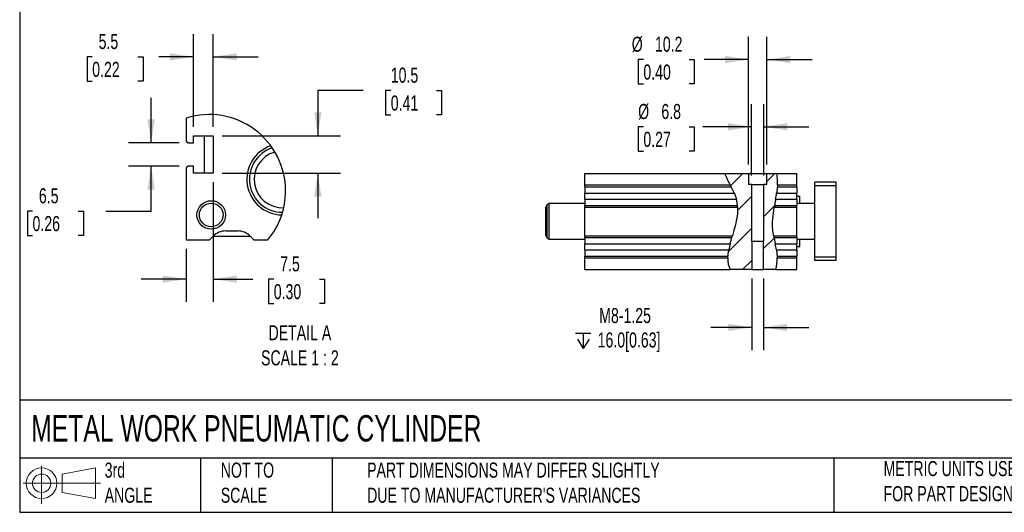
# Model space of a CAD drawing. Header units: millimetres. Extents: x 25 to 1092, y 25 to 838.
# Tile 1 of 5: x 25 to 578, y 25 to 302. Entities that reach past the tile are written whole.
import ezdxf

# ---------------------------------------------------------------- set-up
doc = ezdxf.new("R2010")
doc.units = ezdxf.units.MM
doc.header["$LTSCALE"] = 4
doc.linetypes.add('SLD-Solid', pattern=[0])
doc.layers.add('DIMENSIONS', color=140, linetype='SLD-Solid', lineweight=25)
doc.layers.add('TEXT', color=140, linetype='SLD-Solid', lineweight=25)
doc.layers.add('HATCH', color=6, linetype='SLD-Solid')
doc.layers.add('SLD-DEFPOINTS', color=7, linetype='Continuous')
doc.styles.add('SLDTEXTSTYLE0', font='TXT', dxfattribs={"width": 0.7})
doc.dimstyles.new('SLDDIMSTYLE2', dxfattribs={"dimtxt": 8.632031, "dimasz": 13.208, "dimexe": 0, "dimexo": 0.0625, "dimgap": 2.158008, "dimtad": 0, "dimtih": 1, "dimtoh": 1, "dimrnd": 1e-09, "dimzin": 12, "dimdsep": 46, "dimtxsty": 'SLDTEXTSTYLE0', "dimsah": 1, "dimcen": 0.09, "dimadec": 0, "dimazin": 3, "dimtfac": 1, "dimtmove": 0, "dimatfit": 0, "dimfxl": 0, "dimfrac": 2, "dimtolj": 1, "dimtzin": 12, "dimarcsym": 0})
doc.dimstyles.new('SLDDIMSTYLE6', dxfattribs={"dimtxt": 8.632031, "dimasz": 13.208, "dimexe": 0, "dimexo": 0.0625, "dimgap": 2.158008, "dimtad": 0, "dimtih": 1, "dimtoh": 1, "dimlfac": 0.5, "dimrnd": 1e-09, "dimzin": 12, "dimdsep": 46, "dimtxsty": 'SLDTEXTSTYLE0', "dimsah": 1, "dimcen": 0.09, "dimadec": 0, "dimazin": 3, "dimtfac": 1, "dimtmove": 0, "dimatfit": 0, "dimfxl": 0, "dimfrac": 2, "dimtolj": 1, "dimtzin": 12, "dimarcsym": 0})

# ---------------------------------------------------------------- blocks, each defined once
blk = doc.blocks.new('Block11')
at = {"color": 7, "linetype": 'SLD-Solid', "lineweight": 18}
for p, q in [((10.35, 21.24), (10.35, 0)), ((21.92, 16.67), (40.7, 20.13)), ((21.92, 6.38), (21.92, 16.67)), ((40.7, 20.13), (40.7, 2.93)), ((0, 11.53), (43.49, 11.53)), ((21.92, 6.38), (40.7, 2.93))]:
    blk.add_line(p, q, dxfattribs=at)
for radius in [8.6, 5.14]:
    blk.add_circle((10.35, 11.53), radius, dxfattribs=at)
blk = doc.blocks.new('Block12')
at = {"layer": 'SLD-DEFPOINTS'}
blk.add_blockref('Block11', (0, 0), dxfattribs=at)
blk = doc.blocks.new('SW_SYMBOL_HOLE_DEPTH')
at = {"layer": 'DIMENSIONS', "color": 0}
for p, q in [((0, 3500), (3200, 3500)), ((400, 2220), (1600, 300)), ((1600, 3500), (1600, 300)), ((2800, 2220), (1600, 300))]:
    blk.add_line(p, q, dxfattribs=at)
blk = doc.blocks.new('_D_24')
at = {"layer": 'DIMENSIONS'}
for p, q in [((436.43, 156.81), (436.43, 116.63)), ((443.08, 156.81), (443.08, 116.63)), ((436.43, 129.33), (413.39, 129.33)), ((443.08, 129.33), (468.48, 129.33))]:
    blk.add_line(p, q, dxfattribs=at)
for points in [[(436.43, 129.33), (423.22, 131.36), (423.22, 127.3)], [(443.08, 129.33), (456.28, 127.3), (456.28, 131.36)]]:
    blk.add_solid(points, dxfattribs=at)
at = {"layer": 'DIMENSIONS', "xscale": 0.002688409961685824, "yscale": 0.002688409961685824, "zscale": 0.002688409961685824}
blk.add_blockref('SW_SYMBOL_HOLE_DEPTH', (337.55, 116.75), dxfattribs=at)
at = {"layer": 'DIMENSIONS', "char_height": 8.467, "attachment_point": 1, "style": 'SLDTEXTSTYLE0'}
for s, insert in [('M8-1.25', (350.76, 140.24)), ('16.0[0.63]', (349.9, 126.52))]:
    blk.add_mtext(s, dxfattribs=dict(at, insert=insert))
blk = doc.blocks.new('_D_25')
at = {"layer": 'DIMENSIONS'}
for p, q in [((436.35, 214.77), (436.35, 254.78)), ((443.15, 214.77), (443.15, 254.78)), ((375.56, 242.08), (372.66, 242.08)), ((372.66, 242.08), (372.66, 228.36)), ((401.21, 242.08), (404.11, 242.08)), ((404.11, 242.08), (404.11, 228.36)), ((436.35, 242.08), (408.94, 242.08)), ((443.15, 242.08), (468.55, 242.08)), ((372.66, 228.36), (375.56, 228.36)), ((404.11, 228.36), (401.21, 228.36))]:
    blk.add_line(p, q, dxfattribs=at)
for points in [[(436.35, 242.08), (423.15, 244.12), (423.15, 240.05)], [(443.15, 242.08), (456.36, 240.05), (456.36, 244.12)]]:
    blk.add_solid(points, dxfattribs=at)
at = {"layer": 'DIMENSIONS', "char_height": 8.467, "attachment_point": 1, "style": 'SLDTEXTSTYLE0'}
for s, insert in [('%%c', (372.64, 254.93)), ('6.8', (385.67, 254.93)), ('0.27', (375.56, 239.28))]:
    blk.add_mtext(s, dxfattribs=dict(at, insert=insert))
blk = doc.blocks.new('_D_26')
at = {"layer": 'DIMENSIONS'}
for p, q in [((434.65, 220.97), (434.65, 292.59)), ((444.85, 220.97), (444.85, 292.59)), ((375.56, 279.89), (372.66, 279.89)), ((372.66, 279.89), (372.66, 266.17)), ((401.21, 279.89), (404.11, 279.89)), ((404.11, 279.89), (404.11, 266.17)), ((434.65, 279.89), (409.66, 279.89)), ((444.85, 279.89), (470.25, 279.89)), ((372.66, 266.17), (375.56, 266.17)), ((404.11, 266.17), (401.21, 266.17))]:
    blk.add_line(p, q, dxfattribs=at)
for points in [[(434.65, 279.89), (421.45, 281.92), (421.45, 277.86)], [(444.85, 279.89), (458.06, 277.86), (458.06, 281.92)]]:
    blk.add_solid(points, dxfattribs=at)
at = {"layer": 'DIMENSIONS', "char_height": 8.467, "attachment_point": 1, "style": 'SLDTEXTSTYLE0'}
for s, insert in [('%%c', (369.05, 292.74)), ('10.2', (382.08, 292.74)), ('0.40', (375.56, 277.09))]:
    blk.add_mtext(s, dxfattribs=dict(at, insert=insert))
blk = doc.blocks.new('_D_32')
at = {"layer": 'DIMENSIONS'}
for p, q in [((99.2, 233.05), (99.2, 258.45)), ((114.87, 233.05), (86.5, 233.05)), ((114.87, 220.05), (86.5, 220.05)), ((99.2, 194.72), (99.2, 220.05)), ((32.6, 194.72), (29.7, 194.72)), ((29.7, 194.72), (29.7, 181)), ((58.25, 194.72), (61.15, 194.72)), ((61.15, 194.72), (61.15, 181)), ((73.8, 194.72), (99.2, 194.72)), ((29.7, 181), (32.6, 181)), ((61.15, 181), (58.25, 181))]:
    blk.add_line(p, q, dxfattribs=at)
for points in [[(99.2, 233.05), (101.24, 246.26), (97.17, 246.26)], [(99.2, 220.05), (97.17, 206.84), (101.24, 206.84)]]:
    blk.add_solid(points, dxfattribs=at)
at = {"layer": 'DIMENSIONS', "char_height": 8.467, "attachment_point": 1, "style": 'SLDTEXTSTYLE0'}
for s, insert in [('6.5', (36.19, 207.57)), ('0.26', (32.6, 191.92))]:
    blk.add_mtext(s, dxfattribs=dict(at, insert=insert))
blk = doc.blocks.new('_D_33')
at = {"layer": 'DIMENSIONS'}
for p, q in [((122.95, 242.13), (122.95, 294.11)), ((133.95, 242.13), (133.95, 294.11)), ((66.12, 281.41), (63.22, 281.41)), ((63.22, 281.41), (63.22, 267.69)), ((91.77, 281.41), (94.67, 281.41)), ((94.67, 281.41), (94.67, 267.69)), ((122.95, 281.41), (103.47, 281.41)), ((133.95, 281.41), (159.35, 281.41)), ((63.22, 267.69), (66.12, 267.69)), ((94.67, 267.69), (91.77, 267.69))]:
    blk.add_line(p, q, dxfattribs=at)
for points in [[(122.95, 281.41), (109.74, 283.44), (109.74, 279.38)], [(133.95, 281.41), (147.15, 279.38), (147.15, 283.44)]]:
    blk.add_solid(points, dxfattribs=at)
at = {"layer": 'DIMENSIONS', "char_height": 8.467, "attachment_point": 1, "style": 'SLDTEXTSTYLE0'}
for s, insert in [('5.5', (69.71, 294.25)), ('0.22', (66.12, 278.6))]:
    blk.add_mtext(s, dxfattribs=dict(at, insert=insert))
blk = doc.blocks.new('_D_34')
at = {"layer": 'DIMENSIONS'}
for p, q in [((218.18, 262.49), (192.78, 262.49)), ((192.78, 262.49), (192.78, 237.05)), ((233.74, 262.49), (230.84, 262.49)), ((230.84, 262.49), (230.84, 248.77)), ((259.39, 262.49), (262.28, 262.49)), ((262.28, 262.49), (262.28, 248.77)), ((230.84, 248.77), (233.74, 248.77)), ((262.28, 248.77), (259.39, 248.77)), ((139.03, 237.05), (205.48, 237.05)), ((139.03, 216.05), (205.48, 216.05)), ((192.78, 216.05), (192.78, 190.65))]:
    blk.add_line(p, q, dxfattribs=at)
for points in [[(192.78, 237.05), (194.81, 250.26), (190.75, 250.26)], [(192.78, 216.05), (190.75, 202.84), (194.81, 202.84)]]:
    blk.add_solid(points, dxfattribs=at)
at = {"layer": 'DIMENSIONS', "char_height": 8.467, "attachment_point": 1, "style": 'SLDTEXTSTYLE0'}
for s, insert in [('10.5', (233.74, 275.34)), ('0.41', (233.74, 259.69))]:
    blk.add_mtext(s, dxfattribs=dict(at, insert=insert))
blk = doc.blocks.new('_D_35')
at = {"layer": 'DIMENSIONS'}
for p, q in [((133.95, 210.97), (133.95, 143.78)), ((118.95, 173.47), (118.95, 143.78)), ((118.95, 156.48), (93.55, 156.48)), ((133.95, 156.48), (156.37, 156.48)), ((168.06, 156.48), (165.16, 156.48)), ((165.16, 156.48), (165.16, 142.76)), ((193.71, 156.48), (196.61, 156.48)), ((196.61, 156.48), (196.61, 142.76)), ((165.16, 142.76), (168.06, 142.76)), ((196.61, 142.76), (193.71, 142.76))]:
    blk.add_line(p, q, dxfattribs=at)
for points in [[(118.95, 156.48), (105.74, 158.52), (105.74, 154.45)], [(133.95, 156.48), (147.15, 154.45), (147.15, 158.52)]]:
    blk.add_solid(points, dxfattribs=at)
at = {"layer": 'DIMENSIONS', "char_height": 8.467, "attachment_point": 1, "style": 'SLDTEXTSTYLE0'}
for s, insert in [('7.5', (171.65, 169.33)), ('0.30', (168.06, 153.68))]:
    blk.add_mtext(s, dxfattribs=dict(at, insert=insert))

msp = doc.modelspace()

# ---------------------------------------------------------------- hatches: boundary and pattern name
at = {"layer": 'HATCH'}
h = msp.add_hatch(dxfattribs=at)
h.set_pattern_fill('ANSI31', color=256, scale=4, style=0)
edge = h.paths.add_edge_path(flags=0)
edge.add_spline(control_points=[(421.228, 215.892), (422.63, 212.016), (429.699, 201.423), (427.802, 185.246), (420.895, 167.985), (424.357, 161.892)], knot_values=[0.0437995, 0.0437995, 0.0437995, 0.0437995, 0.1110603, 0.2058509, 0.3385222, 0.3385222, 0.3385222, 0.3385222], weights=[1, 1, 1, 1, 1, 1], degree=3, periodic=0)
edge.add_line((424.357, 161.892), (436.43, 161.892))
edge.add_line((436.43, 161.892), (436.43, 177.892))
edge.add_line((436.43, 177.892), (436.353, 177.892))
edge.add_line((436.353, 177.892), (436.353, 209.692))
edge.add_line((436.353, 209.692), (434.653, 209.692))
edge.add_line((434.653, 209.692), (434.653, 215.892))
edge.add_line((434.653, 215.892), (421.228, 215.892))
h = msp.add_hatch(dxfattribs=at)
h.set_pattern_fill('ANSI31', color=256, scale=4, style=0)
edge = h.paths.add_edge_path(flags=0)
edge.add_line((444.853, 215.892), (444.853, 209.692))
edge.add_line((444.853, 209.692), (443.153, 209.692))
edge.add_line((443.153, 209.692), (443.153, 177.892))
edge.add_line((443.153, 177.892), (443.077, 177.892))
edge.add_line((443.077, 177.892), (443.077, 161.892))
edge.add_line((443.077, 161.892), (449.828, 161.892))
edge.add_spline(control_points=[(449.828, 161.892), (450.719, 164.556), (450.932, 173.237), (446.787, 185.235), (449.687, 199.792), (451.442, 211.517), (450.497, 215.892)], knot_values=[0.5070547, 0.5070547, 0.5070547, 0.5070547, 0.5529544, 0.6283801, 0.7250642, 0.801619, 0.801619, 0.801619, 0.801619], weights=[1, 1, 1, 1, 1, 1, 1], degree=3, periodic=0)
edge.add_line((450.497, 215.892), (444.853, 215.892))

# ---------------------------------------------------------------- linework, layer by layer
for p, q in [((118.946, 247.03), (118.946, 234.049)), ((118.946, 234.049), (119.946, 233.049)), ((119.946, 233.049), (122.946, 233.049)), ((122.946, 237.049), (133.946, 237.049)), ((122.946, 233.049), (122.946, 237.049)), ((128.946, 237.049), (128.946, 216.049)), ((133.946, 237.049), (133.946, 216.049)), ((119.946, 220.049), (118.946, 219.049)), ((118.946, 219.049), (118.946, 178.549)), ((122.946, 220.049), (119.946, 220.049)), ((122.946, 216.049), (122.946, 220.049)), ((133.946, 216.049), (122.946, 216.049)), ((342.753, 209.392), (342.753, 215.892)), ((342.753, 215.892), (421.228, 215.892)), ((421.228, 215.892), (434.653, 215.892)), ((434.653, 215.892), (434.653, 209.692)), ((434.653, 215.892), (444.853, 215.892)), ((444.853, 209.692), (444.853, 215.892)), ((444.853, 215.892), (450.497, 215.892)), ((450.497, 215.892), (461.753, 215.892)), ((461.753, 209.392), (461.753, 215.892)), ((483.753, 210.892), (471.753, 210.892)), ((471.753, 208.892), (471.753, 210.892)), ((483.753, 208.892), (483.753, 210.892)), ((342.753, 209.392), (424.323, 209.392)), ((342.753, 208.357), (342.753, 209.392)), ((342.753, 208.357), (424.863, 208.357)), ((342.753, 208.357), (342.753, 204.821)), ((342.753, 204.821), (426.572, 204.821)), ((342.753, 201.463), (342.753, 204.821)), ((436.353, 209.692), (434.653, 209.692)), ((436.353, 209.692), (436.353, 177.892)), ((436.353, 209.692), (443.153, 209.692)), ((443.153, 177.892), (443.153, 209.692)), ((444.853, 209.692), (443.153, 209.692)), ((450.376, 204.821), (461.753, 204.821)), ((450.793, 208.357), (461.753, 208.357)), ((450.868, 209.392), (461.753, 209.392)), ((461.753, 208.357), (461.753, 209.392)), ((461.753, 208.357), (461.753, 204.821)), ((461.753, 201.463), (461.753, 204.821)), ((483.753, 208.892), (471.753, 208.892)), ((471.753, 168.892), (471.753, 208.892)), ((483.753, 168.892), (483.753, 208.892)), ((342.753, 201.463), (427.762, 201.463)), ((342.753, 201.463), (342.753, 197.928)), ((449.839, 201.463), (461.753, 201.463)), ((463.503, 202.892), (461.753, 202.892)), ((461.753, 201.463), (461.753, 197.928)), ((463.503, 198.892), (463.503, 202.892)), ((320.753, 180.913), (320.753, 196.872)), ((322.753, 198.892), (321.503, 198.171)), ((321.503, 179.614), (321.503, 198.171)), ((342.753, 198.892), (322.753, 198.892)), ((322.753, 178.892), (322.753, 198.892)), ((342.753, 196.892), (342.753, 197.928)), ((342.753, 197.928), (428.404, 197.928)), ((342.753, 180.892), (342.753, 196.892)), ((342.753, 196.892), (428.478, 196.892)), ((449.06, 196.892), (461.753, 196.892)), ((449.233, 197.928), (461.753, 197.928)), ((471.753, 198.892), (461.753, 198.892)), ((461.753, 196.892), (461.753, 197.928)), ((461.753, 180.892), (461.753, 196.892)), ((141.088, 183.549), (147.803, 183.549)), ((118.946, 178.549), (131.946, 178.549)), ((131.946, 178.549), (134.017, 180.62)), ((133.946, 180.549), (154.946, 180.549)), ((154.874, 180.62), (156.946, 178.549)), ((156.946, 178.549), (164.763, 178.549)), ((321.503, 179.614), (322.753, 178.892)), ((322.753, 178.892), (342.753, 178.892)), ((342.753, 180.892), (425.536, 180.892)), ((342.753, 179.857), (342.753, 180.892)), ((342.753, 179.857), (425.242, 179.857)), ((342.753, 179.857), (342.753, 176.321)), ((436.43, 177.892), (436.353, 177.892)), ((436.43, 177.892), (436.43, 161.892)), ((436.43, 177.892), (443.077, 177.892)), ((443.077, 161.892), (443.077, 177.892)), ((443.153, 177.892), (443.077, 177.892)), ((448.698, 180.892), (461.753, 180.892)), ((448.903, 179.857), (461.753, 179.857)), ((461.753, 179.857), (461.753, 180.892)), ((461.753, 179.857), (461.753, 176.321)), ((461.753, 178.892), (471.753, 178.892)), ((463.503, 174.892), (463.503, 178.892)), ((342.753, 176.321), (424.291, 176.321)), ((342.753, 172.963), (342.753, 176.321)), ((342.753, 172.963), (423.548, 172.963)), ((342.753, 172.963), (342.753, 169.428)), ((449.651, 176.321), (461.753, 176.321)), ((450.26, 172.963), (461.753, 172.963)), ((461.753, 172.963), (461.753, 176.321)), ((461.753, 174.892), (463.503, 174.892)), ((461.753, 172.963), (461.753, 169.428)), ((342.753, 169.428), (423.068, 169.428)), ((342.753, 168.392), (342.753, 169.428)), ((342.753, 161.892), (342.753, 168.392)), ((342.753, 168.392), (423.014, 168.392)), ((450.622, 169.428), (461.753, 169.428)), ((450.659, 168.392), (461.753, 168.392)), ((461.753, 168.392), (461.753, 169.428)), ((461.753, 161.892), (461.753, 168.392)), ((483.753, 168.892), (471.753, 168.892)), ((471.753, 166.892), (471.753, 168.892)), ((483.753, 166.892), (471.753, 166.892)), ((483.753, 166.892), (483.753, 168.892)), ((342.753, 161.892), (424.357, 161.892)), ((436.43, 161.892), (424.357, 161.892)), ((436.43, 161.892), (443.077, 161.892)), ((449.828, 161.892), (443.077, 161.892)), ((449.828, 161.892), (461.753, 161.892))]:
    msp.add_line(p, q)
for radius in [8, 6.647]:
    msp.add_circle((132.946, 192.549), radius)
for centre, radius, start, end in [((172.918, 212.542), 19.972, 109.08316, 268.90878), ((172.921, 212.563), 18.534, 107.83718, 270.21037), ((172.914, 212.536), 15.926, 105.30333, 272.67447), ((322.253, 196.872), 1.5, 120, 180), ((141.088, 173.549), 10, 90.00001, 134.99991), ((147.803, 173.549), 10, 45.00004, 90.00001), ((322.253, 180.913), 1.5, 180, 240)]:
    msp.add_arc(centre, radius, start, end)
for points in [[(421.228, 215.892), (421.973, 213.832), (423.152, 211.625), (424.323, 209.392)], [(450.868, 209.392), (451.004, 211.658), (450.936, 213.862), (450.497, 215.892)], [(424.863, 208.357), (424.684, 208.702), (424.503, 209.047), (424.323, 209.392)], [(449.839, 201.463), (450.027, 202.571), (450.213, 203.695), (450.376, 204.821)], [(450.868, 209.392), (450.847, 209.047), (450.822, 208.702), (450.793, 208.357)], [(428.478, 196.892), (428.462, 197.238), (428.437, 197.583), (428.404, 197.928)], [(449.233, 197.928), (449.175, 197.583), (449.117, 197.238), (449.06, 196.892)], [(425.242, 179.857), (425.339, 180.202), (425.438, 180.547), (425.536, 180.892)], [(448.698, 180.892), (448.763, 180.547), (448.832, 180.202), (448.903, 179.857)], [(424.291, 176.321), (424.008, 175.189), (423.754, 174.066), (423.548, 172.963)], [(450.26, 172.963), (450.088, 174.117), (449.875, 175.232), (449.651, 176.321)], [(423.014, 168.392), (422.945, 165.963), (423.305, 163.744), (424.357, 161.892)], [(423.014, 168.392), (423.024, 168.738), (423.042, 169.083), (423.068, 169.428)], [(449.828, 161.892), (450.481, 163.844), (450.699, 166.13), (450.659, 168.392)], [(450.622, 169.428), (450.64, 169.083), (450.652, 168.738), (450.659, 168.392)]]:
    msp.add_open_spline(points, degree=3)
for points, knots in [([(426.572, 204.821), (426.429, 205.153), (426.282, 205.477), (425.986, 206.111), (425.836, 206.424), (425.539, 207.03), (425.395, 207.317), (425.119, 207.86), (424.987, 208.117), (424.863, 208.357)], [0, 0, 0, 0, 0.25, 0.25, 0.5, 0.5, 0.75, 0.75, 1, 1, 1, 1]), ([(426.572, 204.821), (426.762, 204.383), (427.223, 203.251), (427.579, 202.141), (427.762, 201.463)], [0.103973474, 0.103973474, 0.103973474, 0.103973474, 0.11106027, 0.122391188, 0.122391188, 0.122391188, 0.122391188]), ([(450.793, 208.357), (450.773, 208.123), (450.749, 207.869), (450.708, 207.462), (450.694, 207.322), (450.662, 207.033), (450.645, 206.883), (450.592, 206.429), (450.553, 206.118), (450.469, 205.479), (450.423, 205.15), (450.376, 204.821)], [0, 0, 0, 0, 0.25, 0.25, 0.375, 0.375, 0.5, 0.5, 0.75, 0.75, 1, 1, 1, 1]), ([(428.404, 197.928), (428.381, 198.164), (428.353, 198.42), (428.28, 198.966), (428.236, 199.261), (428.13, 199.867), (428.069, 200.178), (427.929, 200.814), (427.849, 201.14), (427.762, 201.463)], [0, 0, 0, 0, 0.25, 0.25, 0.5, 0.5, 0.75, 0.75, 1, 1, 1, 1]), ([(449.839, 201.463), (449.783, 201.134), (449.728, 200.81), (449.646, 200.333), (449.618, 200.175), (449.564, 199.861), (449.538, 199.705), (449.459, 199.252), (449.41, 198.964), (449.317, 198.42), (449.273, 198.162), (449.233, 197.928)], [0, 0, 0, 0, 0.25, 0.25, 0.375, 0.375, 0.5, 0.5, 0.75, 0.75, 1, 1, 1, 1]), ([(428.478, 196.892), (428.642, 193.522), (427.752, 188.502), (426.082, 182.798), (425.536, 180.892)], [0.148238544, 0.148238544, 0.148238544, 0.148238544, 0.205850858, 0.234314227, 0.234314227, 0.234314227, 0.234314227]), ([(448.698, 180.892), (448.489, 181.991), (447.661, 187.142), (448.331, 192.464), (449.06, 196.892)], [0.60895627, 0.60895627, 0.60895627, 0.60895627, 0.628380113, 0.700654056, 0.700654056, 0.700654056, 0.700654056]), ([(424.291, 176.321), (424.374, 176.651), (424.457, 176.974), (424.582, 177.452), (424.624, 177.609), (424.707, 177.922), (424.749, 178.078), (424.872, 178.532), (424.951, 178.819), (425.103, 179.363), (425.175, 179.621), (425.242, 179.857)], [0, 0, 0, 0, 0.25, 0.25, 0.375, 0.375, 0.5, 0.5, 0.75, 0.75, 1, 1, 1, 1]), ([(448.903, 179.857), (448.951, 179.622), (449.004, 179.368), (449.09, 178.961), (449.12, 178.821), (449.181, 178.531), (449.213, 178.382), (449.311, 177.928), (449.378, 177.617), (449.513, 176.979), (449.583, 176.65), (449.651, 176.321)], [0, 0, 0, 0, 0.25, 0.25, 0.375, 0.375, 0.5, 0.5, 0.75, 0.75, 1, 1, 1, 1]), ([(423.068, 169.428), (423.086, 169.663), (423.108, 169.917), (423.15, 170.325), (423.166, 170.465), (423.2, 170.755), (423.219, 170.905), (423.28, 171.359), (423.326, 171.67), (423.429, 172.308), (423.486, 172.637), (423.548, 172.963)], [0, 0, 0, 0, 0.25, 0.25, 0.375, 0.375, 0.5, 0.5, 0.75, 0.75, 1, 1, 1, 1]), ([(450.26, 172.963), (450.309, 172.636), (450.353, 172.312), (450.413, 171.835), (450.432, 171.677), (450.467, 171.363), (450.484, 171.207), (450.529, 170.753), (450.554, 170.465), (450.594, 169.92), (450.61, 169.662), (450.622, 169.428)], [0, 0, 0, 0, 0.25, 0.25, 0.375, 0.375, 0.5, 0.5, 0.75, 0.75, 1, 1, 1, 1])]:
    msp.add_open_spline(points, degree=3, knots=knots)
at = {"layer": 'SLD-DEFPOINTS'}
for start, end in [(360, 107.3288), (320.24026, 360)]:
    msp.add_arc((131.74, 206.023), 42.957, start, end, dxfattribs=at)
at = {"layer": 'TEXT'}
for p, q in [((25.4, 838.2), (25.4, 25.4)), ((1092.2, 88.504), (25.4, 88.504)), ((1092.2, 55.88), (25.4, 55.88)), ((127, 55.88), (127, 25.4)), ((200.847, 55.88), (200.847, 25.4)), ((482.586, 55.88), (482.586, 25.4)), ((25.4, 25.4), (1092.2, 25.4))]:
    msp.add_line(p, q, dxfattribs=at)

# ---------------------------------------------------------------- block references
at = {"layer": 'SLD-DEFPOINTS'}
msp.add_blockref('Block12', (27.352, 30.215), dxfattribs=at)

# ---------------------------------------------------------------- texts
at = {"layer": 'TEXT', "style": 'SLDTEXTSTYLE0'}
for s, insert, char_height, attachment_point in [('DETAIL A^JSCALE 1 : 2', (182.726, 130.57), 8.46667, 2), ('METAL WORK PNEUMATIC CYLINDER', (31.863, 80.026), 14.81667, 1), ('3rd^JANGLE', (73.129, 53.351), 8.4667, 1), ('NOT TO^JSCALE', (138.301, 53.351), 8.46667, 1), ("PART DIMENSIONS MAY DIFFER SLIGHTLY ^JDUE TO MANUFACTURER'S VARIANCES", (220.477, 53.363), 8.46667, 1), ('METRIC UNITS USED ^JFOR PART DESIGN', (510.417, 54.224), 8.46667, 1)]:
    msp.add_mtext(s, dxfattribs=dict(at, insert=insert, char_height=char_height, attachment_point=attachment_point))

# ---------------------------------------------------------------- dimensions: what is measured, and where the dimension line sits
at = {"layer": 'DIMENSIONS'}
for base, p1, p2, picture, middle in [((133.946, 281.407), (122.946, 237.049), (133.946, 237.049), '_D_33', (78.946, 281.407)), ((118.946, 156.484), (133.946, 216.049), (118.946, 178.549), '_D_35', (180.888, 156.484))]:
    dim = msp.add_linear_dim(base=base, p1=p1, p2=p2, dimstyle='SLDDIMSTYLE6', dxfattribs=at)
    dim.commit()
    dim.dimension.update_dxf_attribs({"geometry": picture, "text_midpoint": middle, "dimtype": 160})
for base, p1, p2, text, picture, middle in [((434.653, 279.892), (444.853, 215.892), (434.653, 215.892), '%%c<>', '_D_26', (388.388, 279.892)), ((436.353, 242.083), (443.153, 209.692), (436.353, 209.692), '%%c<>', '_D_25', (388.388, 242.083)), ((443.077, 129.328), (436.43, 161.892), (443.077, 161.892), 'M8-1.25\\P{\\fGDT;x}16.0[0.63]', '_D_24', (374.503, 129.328))]:
    dim = msp.add_linear_dim(base=base, p1=p1, p2=p2, text=text, dimstyle='SLDDIMSTYLE2', dxfattribs=at)
    dim.commit()
    dim.dimension.update_dxf_attribs({"geometry": picture, "text_midpoint": middle, "dimtype": 160})
for base, p1, p2, picture, middle in [((192.777, 216.049), (133.946, 237.049), (133.946, 216.049), '_D_34', (192.777, 262.491)), ((99.205, 233.049), (119.946, 220.049), (119.946, 233.049), '_D_32', (99.205, 194.724))]:
    dim = msp.add_linear_dim(base=base, p1=p1, p2=p2, angle=90, dimstyle='SLDDIMSTYLE6', dxfattribs=at)
    dim.commit()
    dim.dimension.update_dxf_attribs({"geometry": picture, "text_midpoint": middle, "dimtype": 160})

doc.saveas('drawing.dxf')
